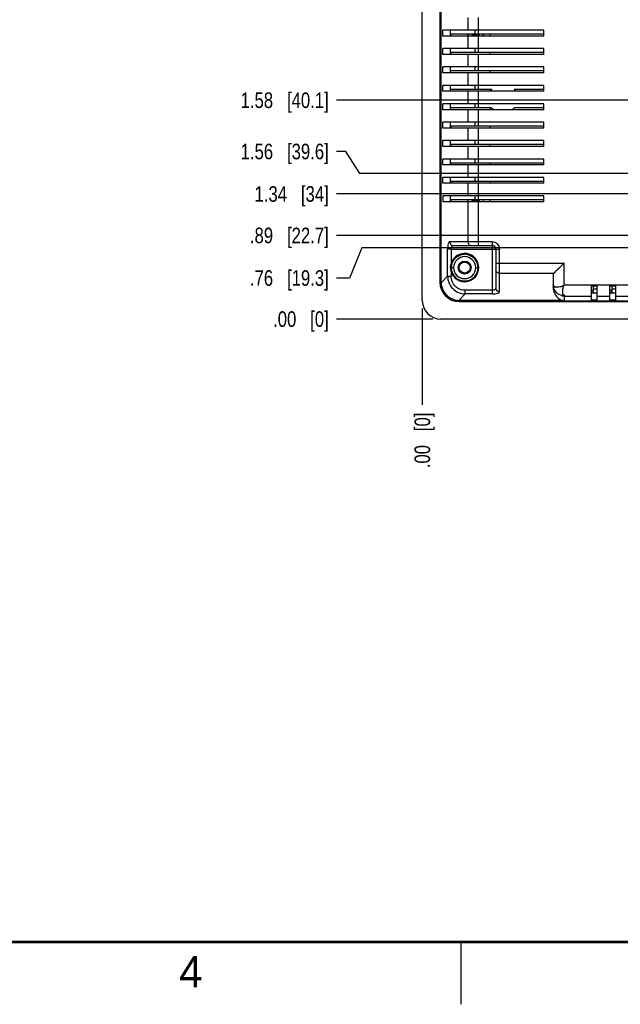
# Model space of a CAD drawing. Header units: inches. Extents: x 0 to 34, y 0 to 22.
# Tile 8 of 31: x 17.7 to 22.5, y 0 to 7.9. Entities that reach past the tile are written whole.
import ezdxf

# ---------------------------------------------------------------- set-up
doc = ezdxf.new("R2010")
doc.units = ezdxf.units.IN
doc.header["$LTSCALE"] = 1.87
doc.header["$MEASUREMENT"] = 0
doc.layers.get('0').update_dxf_attribs({"linetype": 'CONTINUOUS'})
doc.layers.add('DIMENSIONS', color=7, linetype='CONTINUOUS')
doc.styles.get("Standard").update_dxf_attribs({"font": 'txt', "width": 0.8})
doc.styles.add('TEXTSTYLE_2', font='txt')
doc.dimstyles.new('DIMSTYLE_1', dxfattribs={"dimtxt": 0.125, "dimasz": 0.18, "dimexe": 0.18, "dimexo": 0.0625, "dimgap": 0.09, "dimtad": 0, "dimtih": 1, "dimtoh": 1, "dimdec": 1, "dimlfac": 1.333333, "dimzin": 4, "dimdsep": 46, "dimtxsty": 'STANDARD', "dimblk": '_FILLED', "dimblk1": '_FILLED', "dimblk2": '_FILLED', "dimcen": 0.09, "dimadec": 0, "dimazin": 0, "dimtfac": 1, "dimtdec": 1, "dimtofl": 0, "dimtmove": 0, "dimatfit": 3, "dimldrblk": '_FILLED', "dimfxl": 1, "dimtolj": 1, "dimtzin": 4, "dimarcsym": 0})

# ---------------------------------------------------------------- blocks, each defined once
blk = doc.blocks.new('*D0')
at = {"layer": 'DIMENSIONS', "color": 2, "linetype": 'CONTINUOUS'}
blk.add_line((24.4516, 6.1678), (20.2497, 6.1678), dxfattribs=at)
at = {"layer": 'DIMENSIONS', "color": 2, "linetype": 'CONTINUOUS', "insert": (20.1872, 6.2303), "char_height": 0.125, "width": 1.025, "attachment_point": 3, "line_spacing_factor": 0.9}
blk.add_mtext('.89{\\Ftxt.shx;\\W1.000000;\\H0.125000; }[22.7]', dxfattribs=at)
blk = doc.blocks.new('_FILLED')
at = {"color": 0, "linetype": 'BYBLOCK'}
blk.add_solid([(0, 0), (-1, 0.174), (-1, -0.174)], dxfattribs=at)
blk = doc.blocks.new('*D1')
at = {"layer": 'DIMENSIONS', "color": 2, "linetype": 'CONTINUOUS'}
blk.add_line((24.5141, 5.9803), (24.5141, 4.8092), dxfattribs=at)
at = {"layer": 'DIMENSIONS', "color": 2, "linetype": 'CONTINUOUS', "insert": (24.4516, 4.7467), "char_height": 0.125, "width": 1.225, "attachment_point": 3, "rotation": 90, "line_spacing_factor": 0.9}
blk.add_mtext('4.77{\\Ftxt.shx;\\W1.000000;\\H0.125000; }[121.1]', dxfattribs=at)
blk = doc.blocks.new('*D2')
at = {"layer": 'DIMENSIONS', "color": 2, "linetype": 'CONTINUOUS'}
blk.add_line((20.9372, 5.5818), (20.9372, 4.8092), dxfattribs=at)
at = {"layer": 'DIMENSIONS', "color": 2, "linetype": 'CONTINUOUS', "insert": (20.8747, 4.7467), "char_height": 0.125, "width": 0.725, "attachment_point": 3, "rotation": 90, "line_spacing_factor": 0.9}
blk.add_mtext('.00{\\Ftxt.shx;\\W1.000000;\\H0.125000; }[0]', dxfattribs=at)
blk = doc.blocks.new('*D3')
at = {"layer": 'DIMENSIONS', "color": 2, "linetype": 'CONTINUOUS'}
blk.add_line((25.5919, 5.9803), (25.5919, 4.8092), dxfattribs=at)
at = {"layer": 'DIMENSIONS', "color": 2, "linetype": 'CONTINUOUS', "insert": (25.5294, 4.7467), "char_height": 0.125, "width": 1.225, "attachment_point": 3, "rotation": 90, "line_spacing_factor": 0.9}
blk.add_mtext('6.21{\\Ftxt.shx;\\W1.000000;\\H0.125000; }[157.6]', dxfattribs=at)
blk = doc.blocks.new('*D4')
at = {"layer": 'DIMENSIONS', "color": 2, "linetype": 'CONTINUOUS'}
blk.add_line((21.0224, 5.4967), (20.2497, 5.4967), dxfattribs=at)
at = {"layer": 'DIMENSIONS', "color": 2, "linetype": 'CONTINUOUS', "insert": (20.1872, 5.5592), "char_height": 0.125, "width": 0.725, "attachment_point": 3, "line_spacing_factor": 0.9}
blk.add_mtext('.00{\\Ftxt.shx;\\W1.000000;\\H0.125000; }[0]', dxfattribs=at)
blk = doc.blocks.new('*D5')
at = {"layer": 'DIMENSIONS', "color": 2, "linetype": 'CONTINUOUS'}
blk.add_line((26.6697, 5.9803), (26.6697, 4.8092), dxfattribs=at)
at = {"layer": 'DIMENSIONS', "color": 2, "linetype": 'CONTINUOUS', "insert": (26.6072, 4.7467), "char_height": 0.125, "width": 1.225, "attachment_point": 3, "rotation": 90, "line_spacing_factor": 0.9}
blk.add_mtext('7.64{\\Ftxt.shx;\\W1.000000;\\H0.125000; }[194.1]', dxfattribs=at)
blk = doc.blocks.new('*D6')
at = {"layer": 'DIMENSIONS', "color": 2, "linetype": 'CONTINUOUS'}
blk.add_line((27.7474, 5.9803), (27.7474, 4.8092), dxfattribs=at)
at = {"layer": 'DIMENSIONS', "color": 2, "linetype": 'CONTINUOUS', "insert": (27.6849, 4.7467), "char_height": 0.125, "width": 1.225, "attachment_point": 3, "rotation": 90, "line_spacing_factor": 0.9}
blk.add_mtext('9.08{\\Ftxt.shx;\\W1.000000;\\H0.125000; }[230.6]', dxfattribs=at)
blk = doc.blocks.new('*D7')
at = {"layer": 'DIMENSIONS', "color": 2, "linetype": 'CONTINUOUS'}
blk.add_line((23.2996, 6.313), (23.2996, 4.8092), dxfattribs=at)
at = {"layer": 'DIMENSIONS', "color": 2, "linetype": 'CONTINUOUS', "insert": (23.2371, 4.7467), "char_height": 0.125, "width": 0.925, "attachment_point": 3, "rotation": 90, "line_spacing_factor": 0.9}
blk.add_mtext('3.15{\\Ftxt.shx;\\W1.000000;\\H0.125000; }[80]', dxfattribs=at)
blk = doc.blocks.new('*D8')
at = {"layer": 'DIMENSIONS', "color": 2, "linetype": 'CONTINUOUS'}
blk.add_line((23.1121, 6.5005), (20.2497, 6.5005), dxfattribs=at)
at = {"layer": 'DIMENSIONS', "color": 2, "linetype": 'CONTINUOUS', "insert": (20.1872, 6.563), "char_height": 0.125, "width": 0.925, "attachment_point": 3, "line_spacing_factor": 0.9}
blk.add_mtext('1.34{\\Ftxt.shx;\\W1.000000;\\H0.125000; }[34]', dxfattribs=at)
blk = doc.blocks.new('*D9')
at = {"layer": 'DIMENSIONS', "color": 2, "linetype": 'CONTINUOUS'}
blk.add_line((24.2152, 6.4777), (24.2152, 4.8092), dxfattribs=at)
at = {"layer": 'DIMENSIONS', "color": 2, "linetype": 'CONTINUOUS', "insert": (24.1527, 4.7467), "char_height": 0.125, "width": 1.025, "attachment_point": 3, "rotation": 90, "line_spacing_factor": 0.9}
blk.add_mtext('4.37{\\Ftxt.shx;\\W1.000000;\\H0.125000; }[111]', dxfattribs=at)
blk = doc.blocks.new('*D10')
at = {"layer": 'DIMENSIONS', "color": 2, "linetype": 'CONTINUOUS'}
for p, q in [((20.3235, 6.8412), (20.2497, 6.8412)), ((20.437, 6.6652), (20.3235, 6.8412)), ((24.0277, 6.6652), (20.437, 6.6652))]:
    blk.add_line(p, q, dxfattribs=at)
at = {"layer": 'DIMENSIONS', "color": 2, "linetype": 'CONTINUOUS', "insert": (20.1872, 6.9037), "char_height": 0.125, "width": 1.125, "attachment_point": 3, "line_spacing_factor": 0.9}
blk.add_mtext('1.56{\\Ftxt.shx;\\W1.000000;\\H0.125000; }[39.6]', dxfattribs=at)
blk = doc.blocks.new('*D11')
at = {"layer": 'DIMENSIONS', "color": 2, "linetype": 'CONTINUOUS'}
for p, q in [((24.6581, 6.4777), (24.6581, 5.1604)), ((24.6581, 5.1604), (24.7853, 5.0052)), ((24.7853, 5.0052), (24.7853, 4.8092))]:
    blk.add_line(p, q, dxfattribs=at)
at = {"layer": 'DIMENSIONS', "color": 2, "linetype": 'CONTINUOUS', "insert": (24.7228, 4.7467), "char_height": 0.125, "width": 1.025, "attachment_point": 3, "rotation": 90, "line_spacing_factor": 0.9}
blk.add_mtext('4.96{\\Ftxt.shx;\\W1.000000;\\H0.125000; }[126]', dxfattribs=at)
blk = doc.blocks.new('*D12')
at = {"layer": 'DIMENSIONS', "color": 2, "linetype": 'CONTINUOUS'}
blk.add_line((25.0944, 6.4932), (25.0944, 4.8092), dxfattribs=at)
at = {"layer": 'DIMENSIONS', "color": 2, "linetype": 'CONTINUOUS', "insert": (25.0319, 4.7467), "char_height": 0.125, "width": 1.225, "attachment_point": 3, "rotation": 90, "line_spacing_factor": 0.9}
blk.add_mtext('5.54{\\Ftxt.shx;\\W1.000000;\\H0.125000; }[140.8]', dxfattribs=at)
blk = doc.blocks.new('*D13')
at = {"layer": 'DIMENSIONS', "color": 2, "linetype": 'CONTINUOUS'}
for p, q in [((24.7859, 7.2525), (20.2497, 7.2525)), ((24.9145, 6.6807), (24.7859, 7.2525)), ((24.9876, 6.6807), (24.9145, 6.6807))]:
    blk.add_line(p, q, dxfattribs=at)
at = {"layer": 'DIMENSIONS', "color": 2, "linetype": 'CONTINUOUS', "insert": (20.1872, 7.315), "char_height": 0.125, "width": 1.125, "attachment_point": 3, "line_spacing_factor": 0.9}
blk.add_mtext('1.58{\\Ftxt.shx;\\W1.000000;\\H0.125000; }[40.1]', dxfattribs=at)
blk = doc.blocks.new('*D14')
at = {"layer": 'DIMENSIONS', "color": 2, "linetype": 'CONTINUOUS'}
blk.add_line((25.3521, 6.4932), (25.3521, 4.8092), dxfattribs=at)
at = {"layer": 'DIMENSIONS', "color": 2, "linetype": 'CONTINUOUS', "insert": (25.2896, 4.7467), "char_height": 0.125, "width": 1.225, "attachment_point": 3, "rotation": 90, "line_spacing_factor": 0.9}
blk.add_mtext('5.89{\\Ftxt.shx;\\W1.000000;\\H0.125000; }[149.5]', dxfattribs=at)
blk = doc.blocks.new('*D15')
at = {"layer": 'DIMENSIONS', "color": 2, "linetype": 'CONTINUOUS'}
blk.add_line((25.8209, 6.6515), (25.8209, 4.8092), dxfattribs=at)
at = {"layer": 'DIMENSIONS', "color": 2, "linetype": 'CONTINUOUS', "insert": (25.7584, 4.7467), "char_height": 0.125, "width": 1.225, "attachment_point": 3, "rotation": 90, "line_spacing_factor": 0.9}
blk.add_mtext('6.51{\\Ftxt.shx;\\W1.000000;\\H0.125000; }[165.4]', dxfattribs=at)
blk = doc.blocks.new('*D17')
at = {"layer": 'DIMENSIONS', "color": 2, "linetype": 'CONTINUOUS'}
blk.add_line((23.5063, 5.8801), (23.5063, 4.8092), dxfattribs=at)
at = {"layer": 'DIMENSIONS', "color": 2, "linetype": 'CONTINUOUS', "insert": (23.4438, 4.7467), "char_height": 0.125, "width": 0.925, "attachment_point": 3, "rotation": 90, "line_spacing_factor": 0.9}
blk.add_mtext('3.43{\\Ftxt.shx;\\W1.000000;\\H0.125000; }[87]', dxfattribs=at)
blk = doc.blocks.new('*D18')
at = {"layer": 'DIMENSIONS', "color": 2, "linetype": 'CONTINUOUS'}
for p, q in [((20.4521, 6.0676), (20.3534, 5.8261)), ((23.3188, 6.0676), (20.4521, 6.0676)), ((20.3534, 5.8261), (20.2497, 5.8261))]:
    blk.add_line(p, q, dxfattribs=at)
at = {"layer": 'DIMENSIONS', "color": 2, "linetype": 'CONTINUOUS', "insert": (20.1872, 5.8886), "char_height": 0.125, "width": 1.025, "attachment_point": 3, "line_spacing_factor": 0.9}
blk.add_mtext('.76{\\Ftxt.shx;\\W1.000000;\\H0.125000; }[19.3]', dxfattribs=at)
blk = doc.blocks.new('*D19')
at = {"layer": 'DIMENSIONS', "color": 2, "linetype": 'CONTINUOUS'}
blk.add_line((26.9311, 6.5104), (26.9311, 4.8092), dxfattribs=at)
at = {"layer": 'DIMENSIONS', "color": 2, "linetype": 'CONTINUOUS', "insert": (26.8686, 4.7467), "char_height": 0.125, "width": 1.025, "attachment_point": 3, "rotation": 90, "line_spacing_factor": 0.9}
blk.add_mtext('7.99{\\Ftxt.shx;\\W1.000000;\\H0.125000; }[203]', dxfattribs=at)

msp = doc.modelspace()

# ---------------------------------------------------------------- linework, layer by layer
at = {"color": 7, "linetype": 'CONTINUOUS'}
for p, q in [((20.9372, 5.6443), (20.9372, 12.3471)), ((21.0777, 12.1994), (21.0777, 5.7919)), ((21.1674, 7.7673), (21.1674, 7.785)), ((21.4817, 7.7673), (21.4817, 7.785)), ((21.1674, 7.6196), (21.1674, 7.6373)), ((21.4817, 7.6196), (21.4817, 7.6373)), ((21.4817, 7.472), (21.4817, 7.4897)), ((21.4817, 7.3244), (21.4817, 7.342)), ((21.486, 7.3301), (21.4817, 7.3243)), ((21.4939, 7.342), (21.486, 7.3301)), ((21.6747, 7.3407), (21.6739, 7.342)), ((21.6778, 7.3361), (21.6747, 7.3407)), ((21.6818, 7.3301), (21.6778, 7.3361)), ((21.6861, 7.3243), (21.6818, 7.3301)), ((21.4817, 7.1767), (21.4817, 7.1944)), ((21.1674, 7.0291), (21.1674, 7.0468)), ((21.4817, 7.0291), (21.4817, 7.0468)), ((21.1674, 6.8814), (21.1674, 6.8991)), ((21.4817, 6.8814), (21.4817, 6.8991)), ((21.1674, 6.7338), (21.1674, 6.7515)), ((21.4817, 6.7338), (21.4817, 6.7515)), ((21.0813, 6.7103), (21.0813, 6.5774)), ((21.0833, 6.7103), (21.0813, 6.7103)), ((21.0833, 6.5774), (21.0833, 6.7103)), ((21.0813, 6.5774), (21.0833, 6.5774)), ((21.1674, 6.5861), (21.1674, 6.6039)), ((21.4817, 6.5861), (21.4817, 6.6039)), ((21.1674, 6.4385), (21.1674, 6.4562)), ((21.4817, 6.4385), (21.4817, 6.4562)), ((21.0813, 6.3943), (21.0813, 6.2614)), ((21.0833, 6.3943), (21.0813, 6.3943)), ((21.0833, 6.2614), (21.0833, 6.3943)), ((21.0813, 6.2614), (21.0833, 6.2614)), ((22.044, 5.9169), (22.0693, 5.9421)), ((22.0696, 5.9419), (22.0464, 5.9178)), ((21.9907, 5.8616), (21.5573, 5.8616)), ((21.9855, 5.8538), (21.9857, 5.752)), ((21.9896, 5.8623), (22.0006, 5.8734)), ((21.9903, 5.8611), (21.9907, 5.8616)), ((22.0006, 5.8734), (22.0354, 5.9084)), ((22.0221, 5.893), (22.0031, 5.8746)), ((22.0364, 5.9075), (22.0221, 5.893)), ((22.0354, 5.9084), (22.0371, 5.91)), ((22.0378, 5.9089), (22.0364, 5.9075)), ((22.0371, 5.91), (22.0383, 5.9112)), ((22.0392, 5.9103), (22.0378, 5.9089)), ((22.0451, 5.9164), (22.0392, 5.9103)), ((22.0464, 5.9178), (22.0451, 5.9164)), ((21.0847, 5.7919), (21.0777, 5.7919)), ((21.9941, 5.7565), (21.9969, 5.7563)), ((21.9942, 5.7566), (21.9952, 5.7563)), ((21.9969, 5.7563), (22.0015, 5.7561)), ((22.0016, 5.7561), (22.0085, 5.7551)), ((22.0024, 5.756), (22.0085, 5.7552)), ((22.0085, 5.7551), (22.0115, 5.755)), ((22.0115, 5.7549), (22.0171, 5.755)), ((22.0197, 5.7551), (22.0271, 5.7557)), ((22.0306, 5.7561), (22.0468, 5.7585)), ((22.0306, 5.7561), (22.0425, 5.7579)), ((22.0605, 5.7048), (22.0597, 5.7004)), ((22.0604, 5.6976), (22.0616, 5.6961)), ((22.0608, 5.7091), (22.0605, 5.7048)), ((22.0608, 5.709), (22.0605, 5.7049)), ((22.0605, 5.6976), (22.0615, 5.6961)), ((22.0609, 5.724), (22.0606, 5.718)), ((22.0606, 5.7175), (22.0608, 5.7121)), ((22.0606, 5.717), (22.0607, 5.7135)), ((22.0607, 5.7135), (22.0607, 5.7122)), ((22.0608, 5.7121), (22.0608, 5.709)), ((22.0608, 5.711), (22.0608, 5.7091)), ((22.062, 5.7323), (22.061, 5.725)), ((22.0615, 5.6961), (22.0623, 5.6953)), ((22.0616, 5.6961), (22.0624, 5.6953)), ((22.0633, 5.7412), (22.0623, 5.7344)), ((22.0638, 5.7454), (22.0632, 5.7412)), ((22.0643, 5.7484), (22.0638, 5.7453)), ((22.0643, 5.7484), (22.0638, 5.7454)), ((22.0653, 5.7534), (22.0643, 5.7484)), ((22.0653, 5.7534), (22.0643, 5.7484)), ((22.0689, 5.6919), (22.0725, 5.6903)), ((22.3103, 5.7268), (22.2926, 5.7268)), ((22.3103, 5.7093), (22.2926, 5.7093)), ((22.4579, 5.7268), (22.4402, 5.7268)), ((22.4579, 5.7093), (22.4402, 5.7093)), ((21.2325, 5.6371), (21.2325, 5.6442)), ((21.2325, 5.6371), (29.825, 5.6371)), ((22.0743, 5.6826), (22.0741, 5.6822)), ((22.0743, 5.6828), (22.0742, 5.6823)), ((22.0752, 5.6841), (22.0743, 5.6826)), ((22.0765, 5.6866), (22.0761, 5.6857)), ((29.9727, 5.4967), (21.0849, 5.4967))]:
    msp.add_line(p, q, dxfattribs=at)
at = {"color": 6, "linetype": 'CONTINUOUS'}
for p, q in [((21.0849, 12.1993), (21.0849, 5.7919)), ((21.0873, 5.7919), (21.0873, 12.1993)), ((21.3023, 7.9149), (21.3023, 7.8145)), ((21.3872, 7.785), (21.3872, 7.9149)), ((21.1024, 7.7673), (21.1024, 7.8145)), ((21.9116, 7.8145), (21.1024, 7.8145)), ((21.9116, 7.7673), (21.1024, 7.7673)), ((21.164, 7.7673), (21.164, 7.8145)), ((21.164, 7.785), (21.9116, 7.785)), ((21.3023, 7.7673), (21.3023, 7.6669)), ((21.3589, 7.8145), (21.3589, 7.785)), ((21.3872, 7.6373), (21.3872, 7.7673)), ((21.9116, 7.7673), (21.9116, 7.8145)), ((21.1024, 7.6196), (21.1024, 7.6669)), ((21.9116, 7.6669), (21.1024, 7.6669)), ((21.164, 7.6196), (21.164, 7.6669)), ((21.3589, 7.6669), (21.3589, 7.6373)), ((21.9116, 7.6196), (21.9116, 7.6669)), ((21.9116, 7.6196), (21.1024, 7.6196)), ((21.164, 7.6373), (21.9116, 7.6373)), ((21.3023, 7.6196), (21.3023, 7.5192)), ((21.3872, 7.4897), (21.3872, 7.6196)), ((21.1024, 7.472), (21.1024, 7.5192)), ((21.9116, 7.5192), (21.1024, 7.5192)), ((21.164, 7.472), (21.164, 7.5192)), ((21.3589, 7.5192), (21.3589, 7.4897)), ((21.9116, 7.472), (21.9116, 7.5192)), ((21.9116, 7.472), (21.1024, 7.472)), ((21.164, 7.4897), (21.9116, 7.4897)), ((21.3023, 7.472), (21.3023, 7.3716)), ((21.3872, 7.3421), (21.3872, 7.472)), ((21.1024, 7.3243), (21.1024, 7.3716)), ((21.9116, 7.3716), (21.1024, 7.3716)), ((21.164, 7.3243), (21.164, 7.3716)), ((21.3589, 7.3716), (21.3589, 7.3421)), ((21.9116, 7.3243), (21.9116, 7.3716)), ((21.9116, 7.3243), (21.1024, 7.3243)), ((21.164, 7.3421), (21.4939, 7.342)), ((21.3023, 7.3243), (21.3023, 7.2239)), ((21.3872, 7.1944), (21.3872, 7.3243)), ((21.6739, 7.342), (21.9116, 7.3421)), ((21.1024, 7.1767), (21.1024, 7.2239)), ((21.9116, 7.2239), (21.1024, 7.2239)), ((21.164, 7.1767), (21.164, 7.2239)), ((21.164, 7.1944), (21.4917, 7.1944)), ((21.3589, 7.2239), (21.3589, 7.1944)), ((21.6761, 7.1944), (21.9116, 7.1944)), ((21.9116, 7.1767), (21.9116, 7.2239)), ((21.9116, 7.1767), (21.1024, 7.1767)), ((21.3023, 7.1767), (21.3023, 7.0763)), ((21.3872, 7.0468), (21.3872, 7.1767)), ((21.1024, 7.0291), (21.1024, 7.0763)), ((21.9116, 7.0763), (21.1024, 7.0763)), ((21.164, 7.0291), (21.164, 7.0763)), ((21.164, 7.0468), (21.9116, 7.0468)), ((21.3589, 7.0763), (21.3589, 7.0468)), ((21.9116, 7.0291), (21.9116, 7.0763)), ((21.9116, 7.0291), (21.1024, 7.0291)), ((21.3023, 7.0291), (21.3023, 6.9287)), ((21.3872, 6.8991), (21.3872, 7.0291)), ((21.1024, 6.8814), (21.1024, 6.9287)), ((21.9116, 6.9287), (21.1024, 6.9287)), ((21.9116, 6.8814), (21.1024, 6.8814)), ((21.164, 6.8814), (21.164, 6.9287)), ((21.164, 6.8991), (21.9116, 6.8991)), ((21.3023, 6.8814), (21.3023, 6.781)), ((21.3589, 6.9287), (21.3589, 6.8991)), ((21.3872, 6.7515), (21.3872, 6.8814)), ((21.9116, 6.8814), (21.9116, 6.9287)), ((21.1024, 6.7338), (21.1024, 6.781)), ((21.9116, 6.781), (21.1024, 6.781)), ((21.9116, 6.7338), (21.1024, 6.7338)), ((21.164, 6.7338), (21.164, 6.781)), ((21.164, 6.7515), (21.9116, 6.7515)), ((21.3023, 6.7338), (21.3023, 6.6334)), ((21.3589, 6.781), (21.3589, 6.7515)), ((21.3872, 6.6039), (21.3872, 6.7338)), ((21.9116, 6.7338), (21.9116, 6.781)), ((21.1024, 6.5861), (21.1024, 6.6334)), ((21.9116, 6.6334), (21.1024, 6.6334)), ((21.9116, 6.5861), (21.1024, 6.5861)), ((21.164, 6.5861), (21.164, 6.6334)), ((21.164, 6.6039), (21.9116, 6.6039)), ((21.3023, 6.5861), (21.3023, 6.4858)), ((21.3589, 6.6334), (21.3589, 6.6039)), ((21.3872, 6.4562), (21.3872, 6.5861)), ((21.9116, 6.5861), (21.9116, 6.6334)), ((21.1024, 6.4858), (21.1024, 6.4385)), ((21.9116, 6.4858), (21.1024, 6.4858)), ((21.164, 6.4385), (21.164, 6.4858)), ((21.3589, 6.4858), (21.3589, 6.4562)), ((21.9116, 6.4385), (21.9116, 6.4858)), ((21.9116, 6.4385), (21.1024, 6.4385)), ((21.164, 6.4562), (21.9116, 6.4562)), ((21.3023, 6.4385), (21.3023, 6.1167)), ((21.3872, 6.0871), (21.3872, 6.4385)), ((21.4983, 6.1167), (21.1574, 6.1167)), ((21.1857, 6.0871), (21.4983, 6.0871)), ((21.4983, 6.1167), (21.4983, 5.6992)), ((21.1398, 5.8407), (21.1398, 6.0575)), ((21.1683, 6.0576), (21.1406, 6.0575)), ((21.1682, 6.0576), (21.1682, 5.9438)), ((21.1682, 6.0576), (21.5573, 6.0576)), ((21.5278, 6.0576), (21.5278, 5.745)), ((21.5573, 5.7167), (21.5573, 6.0576)), ((21.1682, 5.9438), (21.1738, 5.942)), ((21.5278, 5.9466), (22.0741, 5.9467)), ((22.0741, 5.7701), (22.0741, 5.9467)), ((21.169, 5.91), (21.1618, 5.91)), ((21.1682, 5.8761), (21.1738, 5.8779)), ((21.1682, 5.8761), (21.1682, 5.8406)), ((21.169, 5.91), (21.1882, 5.9098)), ((21.3654, 5.9098), (21.3847, 5.91)), ((21.0873, 5.7919), (21.0852, 5.7919)), ((21.0873, 5.7919), (21.0874, 5.7883)), ((21.0874, 5.7883), (21.1398, 5.8407)), ((21.1406, 5.8407), (21.1683, 5.8406)), ((23.2256, 5.7701), (22.0741, 5.7701)), ((21.2814, 5.6992), (21.2289, 5.6467)), ((21.2814, 5.6992), (21.2814, 5.7275)), ((21.4983, 5.7275), (21.2814, 5.7275)), ((21.4983, 5.6992), (21.2814, 5.6992)), ((22.2926, 5.6473), (22.2926, 5.7623)), ((22.2926, 5.7623), (22.3398, 5.7623)), ((22.2926, 5.7064), (22.3398, 5.7064)), ((22.3103, 5.7064), (22.3103, 5.7625)), ((22.3103, 5.7406), (22.3398, 5.7406)), ((22.3398, 5.6473), (22.3398, 5.7624)), ((22.4402, 5.6473), (22.4402, 5.7623)), ((22.4402, 5.7623), (22.4874, 5.7623)), ((22.4402, 5.7064), (22.4874, 5.7064)), ((22.4579, 5.7064), (22.4579, 5.7625)), ((22.4579, 5.7406), (22.4874, 5.7406)), ((22.4874, 5.6473), (22.4874, 5.7624)), ((21.2325, 5.6467), (21.229, 5.6468)), ((21.2325, 5.6467), (21.2325, 5.6445)), ((22.0554, 5.6467), (21.2325, 5.6467)), ((21.2325, 5.6442), (29.825, 5.6442)), ((22.074, 5.6816), (22.0741, 5.6442)), ((22.074, 5.6816), (22.2926, 5.6816)), ((22.3398, 5.6473), (22.2926, 5.6473)), ((22.3398, 5.6816), (22.4402, 5.6816)), ((22.4874, 5.6473), (22.4402, 5.6473)), ((22.4874, 5.6816), (22.5878, 5.6816))]:
    msp.add_line(p, q, dxfattribs=at)
at = {"color": 2, "linetype": 'CONTINUOUS'}
msp.add_line((21.25, 0), (21.25, 0.5), dxfattribs=at)
at = {"color": 7, "linetype": 'CONTINUOUS', "const_width": 0.02}
msp.add_lwpolyline([(0.5, 0.5), (33.5, 0.5)], dxfattribs=at)
at = {"color": 6, "linetype": 'CONTINUOUS'}
msp.add_circle((21.2768, 5.91), 0.0517, dxfattribs=at)
at = {"color": 7, "linetype": 'CONTINUOUS'}
msp.add_circle((21.2768, 5.9101), 0.0443, dxfattribs=at)
for centre, radius, start, end in [((21.3654, 7.8146), 0.0738, 203.90034, 219.8993), ((21.3654, 7.8146), 0.0458, 220.90102, 319.10079), ((21.3654, 7.8146), 0.0369, 234.18493, 305.81507), ((21.3654, 7.8146), 0.0738, 320.0985, 336.09942), ((21.5972, 7.255), 0.1335, 143.45386, 148.68147), ((21.5998, 7.2531), 0.1367, 140.52157, 143.46543), ((21.568, 7.2531), 0.1367, 36.53561, 39.47848), ((21.5698, 7.2544), 0.1345, 33.58091, 36.53663), ((21.5718, 7.2557), 0.1321, 31.30505, 33.57938), ((21.3654, 6.4858), 0.0738, 203.90034, 219.8993), ((21.3654, 6.4858), 0.0458, 220.90102, 319.10079), ((21.3654, 6.4858), 0.0369, 234.18493, 305.81507), ((21.3654, 6.4858), 0.0738, 320.0985, 336.09942), ((21.21, 6.0586), 0.0417, 164.75024, 167.20836), ((21.2768, 5.91), 0.1079, 359.99934, 162.72105), ((21.277, 5.931), 0.0868, 82.28607, 88.74148), ((21.2546, 5.9099), 0.0929, 165.45738, 172.67212), ((21.2591, 5.9099), 0.0969, 166.35304, 173.07255), ((21.2519, 5.9107), 0.09, 158.40658, 165.50971), ((21.2626, 5.909), 0.1005, 159.7728, 166.35304), ((21.2769, 5.9101), 0.1079, 168.32002, 174.11361), ((21.2723, 5.9069), 0.1032, 166.5835, 172.56084), ((21.2757, 5.9103), 0.1068, 162.71538, 168.3163), ((21.2766, 5.9059), 0.1076, 160.64318, 166.5806), ((22.7131, 5.2824), 0.9217, 133.88555, 134.29794), ((21.4114, 6.5621), 0.9044, 316.69912, 317.11762), ((21.2556, 5.9098), 0.0938, 172.71086, 187.24323), ((21.2623, 5.9104), 0.1002, 180.23993, 186.76063), ((21.2549, 5.9101), 0.0931, 187.277, 194.46485), ((21.2594, 5.9101), 0.0972, 186.775, 193.49365), ((21.2526, 5.9094), 0.0907, 194.41906, 201.54262), ((21.2638, 5.9113), 0.1018, 193.57299, 200.19438), ((21.2777, 5.91), 0.1087, 174.11152, 180.00281), ((21.2686, 5.9074), 0.0994, 172.56733, 178.53354), ((21.777, 6.0787), 0.3034, 314.37111, 314.50587), ((19.3505, 8.6156), 3.8129, 314.82299, 314.94383), ((21.2325, 5.7919), 0.1549, 180, 270), ((21.2328, 5.7965), 0.1457, 183.22436, 184.04812), ((21.2275, 5.7966), 0.1404, 183.41399, 184.15286), ((21.2341, 5.7966), 0.1469, 184.05451, 189.74842), ((21.2392, 5.7985), 0.1525, 217.18026, 224.98219), ((21.2374, 5.7968), 0.1499, 217.12403, 230.72674), ((21.2389, 5.7983), 0.1521, 225.0307, 230.67093), ((21.5049, 5.7572), 0.0284, 298.4913, 302.1752), ((21.9965, 5.7257), 0.0306, 89.84102, 92.49123), ((21.9965, 5.7161), 0.0403, 87.03728, 89.8279), ((21.9961, 5.7081), 0.0483, 83.55254, 87.08456), ((21.9982, 5.718), 0.0382, 83.61031, 84.95308), ((22.0128, 5.7947), 0.0398, 263.78839, 265.2537), ((22.0129, 5.7961), 0.0412, 265.34687, 268.11893), ((22.0138, 5.8373), 0.0823, 268.42884, 270.40006), ((22.0137, 5.8682), 0.1133, 270.33411, 271.72211), ((22.0133, 5.8806), 0.1256, 271.71867, 272.90162), ((22.0091, 5.9554), 0.2006, 272.27943, 272.66619), ((22.0072, 5.9996), 0.2448, 272.64443, 272.93332), ((22.0121, 5.9021), 0.1472, 272.94211, 275.84107), ((22.0157, 5.87), 0.1149, 275.68679, 277.43696), ((22.0101, 5.923), 0.1682, 275.79898, 276.9982), ((22.1491, 5.7158), 0.0886, 174.06572, 178.92991), ((22.1162, 5.7173), 0.0557, 179.29382, 180.28291), ((22.2388, 5.7199), 0.1783, 182.49392, 182.87144), ((22.1711, 5.7133), 0.1107, 173.93528, 174.48176), ((22.8209, 5.6255), 0.7664, 171.83269, 172.03593), ((22.4787, 5.6721), 0.4211, 171.49039, 171.78855), ((22.5951, 5.6581), 0.5382, 171.33239, 171.84252), ((22.1436, 5.7306), 0.0811, 172.49702, 173.93004), ((23.0841, 5.6036), 1.0301, 172.09406, 172.32762), ((22.1081, 5.7409), 0.0446, 152.3243, 155.68884), ((22.1077, 5.7413), 0.044, 152.74106, 155.90971), ((21.0849, 5.6443), 0.1476, 180, 270), ((21.2396, 5.7992), 0.1533, 230.66465, 235.80321), ((21.2366, 5.7959), 0.1487, 230.73021, 236.02634), ((21.239, 5.7996), 0.1532, 236.07601, 247.47487), ((21.2387, 5.7979), 0.1517, 235.80591, 247.32736), ((21.2378, 5.7959), 0.1494, 247.35368, 250.9689), ((21.24, 5.8019), 0.1557, 247.45312, 250.91874), ((21.2375, 5.7951), 0.1486, 250.98708, 265.97077), ((21.2371, 5.7917), 0.1452, 266.02023, 266.77145), ((21.2373, 5.787), 0.1405, 265.83657, 266.57956)]:
    msp.add_arc(centre, radius, start, end, dxfattribs=at)
at = {"color": 6, "linetype": 'CONTINUOUS'}
for centre, radius, start, end in [((21.5839, 7.2682), 0.1181, 218.68219, 230.80503), ((21.5839, 7.2682), 0.1181, 309.19497, 321.31781), ((21.4983, 6.0576), 0.0591, 0, 90), ((21.4983, 6.0576), 0.0295, 360, 90.0005), ((21.2768, 5.91), 0.1137, 197.30189, 162.69808), ((21.2772, 5.9099), 0.1083, 179.98226, 185.89966), ((21.2765, 5.9098), 0.1075, 185.89665, 359.99934), ((21.2768, 5.91), 0.0886, 180.11588, 359.8852), ((21.228, 5.7925), 0.1431, 180.25166, 181.04461), ((21.229, 5.7925), 0.1441, 181.04552, 182.62865), ((22.0633, 5.7725), 0.0776, 181.82784, 188.03165), ((22.0663, 5.7729), 0.0807, 188.02628, 192.38712), ((21.2332, 5.7887), 0.1444, 267.37224, 268.16336), ((21.2331, 5.7877), 0.1434, 268.16244, 269.74742), ((22.0766, 5.7611), 0.0793, 257.60533, 268.12235)]:
    msp.add_arc(centre, radius, start, end, dxfattribs=at)
for points, knots in [([(21.1574, 6.1167), (21.1547, 6.1168), (21.1486, 6.1108), (21.1418, 6.0911), (21.14, 6.0717), (21.1398, 6.0575)], [0, 0, 0, 0, 0.122574, 0.336254, 1, 1, 1, 1]), ([(21.1574, 6.1167), (21.1573, 6.1092), (21.1631, 6.0937), (21.1784, 6.0871), (21.1856, 6.0871)], [0, 0, 0, 0, 0.507425, 1, 1, 1, 1]), ([(21.3023, 6.1167), (21.3023, 6.1092), (21.308, 6.0937), (21.3233, 6.0871), (21.3306, 6.0871)], [0, 0, 0, 0, 0.507304, 1, 1, 1, 1]), ([(21.3652, 5.9098), (21.3647, 5.9322), (21.3442, 5.9771), (21.2768, 6.0093), (21.2094, 5.9771), (21.1889, 5.9322), (21.1884, 5.9098)], [0, 0, 0, 0, 0.250509, 0.5, 0.749492, 1, 1, 1, 1]), ([(21.5573, 5.8616), (21.5499, 5.8616), (21.535, 5.868), (21.5278, 5.8827), (21.5278, 5.89)], [0, 0, 0, 0, 0.507154, 1, 1, 1, 1]), ([(21.085, 5.7859), (21.085, 5.7861), (21.0853, 5.7873), (21.0865, 5.7878), (21.0874, 5.7883)], [0, 0, 0, 0, 0.172344, 1, 1, 1, 1]), ([(21.1398, 5.8407), (21.1401, 5.8224), (21.1476, 5.7853), (21.179, 5.7383), (21.226, 5.7069), (21.263, 5.6995), (21.2814, 5.6992)], [0, 0, 0, 0, 0.250038, 0.500099, 0.750084, 1, 1, 1, 1]), ([(21.2814, 5.7275), (21.2666, 5.7275), (21.2368, 5.733), (21.1987, 5.7579), (21.1737, 5.7959), (21.1682, 5.8258), (21.1682, 5.8406)], [0, 0, 0, 0, 0.250105, 0.500018, 0.749925, 1, 1, 1, 1]), ([(21.1445, 5.6734), (21.1387, 5.6777), (21.1273, 5.6874), (21.1176, 5.6989), (21.1131, 5.7052)], [0, 0, 0, 0, 0.480917, 1, 1, 1, 1]), ([(21.4983, 5.6992), (21.5059, 5.6992), (21.5202, 5.7), (21.5367, 5.703), (21.5473, 5.7068), (21.5536, 5.71), (21.5573, 5.7141), (21.5573, 5.7167)], [0, 0, 0, 0, 0.358661, 0.662966, 0.782692, 0.877525, 1, 1, 1, 1]), ([(21.5573, 5.7167), (21.5514, 5.7167), (21.5395, 5.7201), (21.5317, 5.7298), (21.5296, 5.7352)], [0, 0, 0, 0, 0.505554, 1, 1, 1, 1]), ([(21.9855, 5.7525), (21.986, 5.7433), (21.9885, 5.7245), (21.9975, 5.7019), (22.0083, 5.6843), (22.0195, 5.6708), (22.0349, 5.657), (22.0483, 5.6507), (22.0554, 5.6467)], [0, 0, 0, 0, 0.205462, 0.422517, 0.540214, 0.668578, 0.816279, 1, 1, 1, 1]), ([(22.0596, 5.6836), (22.0424, 5.6874), (22.01, 5.7061), (21.9913, 5.7384), (21.9875, 5.7556)], [0, 0, 0, 0, 0.500178, 1, 1, 1, 1]), ([(21.2266, 5.6443), (21.2268, 5.6443), (21.2279, 5.6447), (21.2285, 5.6459), (21.2289, 5.6467)], [0, 0, 0, 0, 0.172262, 1, 1, 1, 1]), ([(22.0644, 5.6446), (22.064, 5.6448), (22.061, 5.6457), (22.058, 5.6463), (22.0554, 5.6467)], [0, 0, 0, 0, 0.16051, 1, 1, 1, 1]), ([(22.0652, 5.6442), (22.0653, 5.6442), (22.0649, 5.6446), (22.0647, 5.6445), (22.0644, 5.6446)], [0, 0, 0, 0, 0.130719, 1, 1, 1, 1])]:
    msp.add_open_spline(points, degree=3, knots=knots, dxfattribs=at)
at = {"color": 7, "linetype": 'CONTINUOUS'}
for points, knots in [([(21.1727, 6.0775), (21.1731, 6.0782), (21.1747, 6.0809), (21.1768, 6.0833), (21.1787, 6.0847)], [0, 0, 0, 0, 0.277255, 1, 1, 1, 1]), ([(21.1729, 6.0776), (21.1733, 6.0784), (21.1749, 6.081), (21.1771, 6.0833), (21.1789, 6.0846)], [0, 0, 0, 0, 0.276691, 1, 1, 1, 1]), ([(21.1787, 6.0847), (21.1792, 6.0851), (21.1813, 6.0864), (21.1839, 6.0871), (21.1857, 6.0871)], [0, 0, 0, 0, 0.269106, 1, 1, 1, 1]), ([(21.1694, 6.0678), (21.1696, 6.0687), (21.1704, 6.0721), (21.1717, 6.0754), (21.1729, 6.0776)], [0, 0, 0, 0, 0.268486, 1, 1, 1, 1]), ([(21.1751, 5.9415), (21.1826, 5.9628), (21.2108, 6.0012), (21.2565, 6.0183), (21.2789, 6.0178)], [0, 0, 0, 0, 0.500776, 1, 1, 1, 1]), ([(21.2886, 6.017), (21.3138, 6.0136), (21.362, 5.9862), (21.3838, 5.9353), (21.3844, 5.91)], [0, 0, 0, 0, 0.500228, 1, 1, 1, 1]), ([(21.9907, 5.8619), (21.9902, 5.8615), (21.9886, 5.8599), (21.9871, 5.8581), (21.9864, 5.8567)], [0, 0, 0, 0, 0.282841, 1, 1, 1, 1]), ([(22.0031, 5.8746), (22.0019, 5.8734), (21.9977, 5.8693), (21.9935, 5.865), (21.9907, 5.8619)], [0, 0, 0, 0, 0.28474, 1, 1, 1, 1]), ([(21.0875, 5.7865), (21.0891, 5.765), (21.0978, 5.7363), (21.1135, 5.7121), (21.1179, 5.7063)], [0, 0, 0, 0, 0.747465, 1, 1, 1, 1]), ([(21.1177, 5.7064), (21.1141, 5.7111), (21.1008, 5.731), (21.0923, 5.7541), (21.0893, 5.7717)], [0, 0, 0, 0, 0.251981, 1, 1, 1, 1]), ([(21.9856, 5.77), (21.9856, 5.7706), (21.9856, 5.7712), (21.9859, 5.7724), (21.9861, 5.7723)], [0, 0, 0, 0, 0.701472, 1, 1, 1, 1]), ([(21.9857, 5.77), (21.9857, 5.7703), (21.9858, 5.771), (21.9858, 5.7717), (21.9861, 5.7721)], [0, 0, 0, 0, 0.323804, 1, 1, 1, 1]), ([(21.9861, 5.7721), (21.9867, 5.773), (21.9887, 5.7661), (21.9892, 5.7645), (21.99, 5.7621)], [0, 0, 0, 0, 0.302318, 1, 1, 1, 1]), ([(21.9861, 5.7723), (21.9868, 5.7721), (21.987, 5.7695), (21.9882, 5.7664), (21.9895, 5.7622), (21.9908, 5.7595), (21.9917, 5.7584)], [0, 0, 0, 0, 0.136356, 0.41479, 0.718744, 1, 1, 1, 1]), ([(21.5183, 5.7323), (21.5176, 5.7319), (21.5145, 5.7303), (21.5111, 5.7293), (21.5084, 5.7287)], [0, 0, 0, 0, 0.23134, 1, 1, 1, 1]), ([(21.5184, 5.7322), (21.5178, 5.7319), (21.5149, 5.7304), (21.5118, 5.7294), (21.5094, 5.7289)], [0, 0, 0, 0, 0.232299, 1, 1, 1, 1]), ([(21.5276, 5.745), (21.5276, 5.7438), (21.5266, 5.7384), (21.522, 5.7343), (21.5183, 5.7323)], [0, 0, 0, 0, 0.218762, 1, 1, 1, 1]), ([(21.5278, 5.745), (21.5278, 5.744), (21.527, 5.7391), (21.5232, 5.7352), (21.52, 5.7332)], [0, 0, 0, 0, 0.220041, 1, 1, 1, 1]), ([(21.99, 5.7621), (21.9901, 5.7617), (21.9906, 5.7602), (21.9914, 5.7587), (21.9921, 5.7578)], [0, 0, 0, 0, 0.280511, 1, 1, 1, 1]), ([(22.0682, 5.6917), (22.0699, 5.6908), (22.0726, 5.6895), (22.076, 5.6878), (22.0764, 5.6866)], [0, 0, 0, 0, 0.595919, 1, 1, 1, 1]), ([(22.0725, 5.6903), (22.073, 5.69), (22.0746, 5.6892), (22.0766, 5.6878), (22.0765, 5.6866)], [0, 0, 0, 0, 0.342227, 1, 1, 1, 1]), ([(22.0761, 5.6857), (22.0759, 5.6854), (22.0752, 5.6845), (22.0744, 5.6836), (22.0743, 5.6828)], [0, 0, 0, 0, 0.317373, 1, 1, 1, 1])]:
    msp.add_open_spline(points, degree=3, knots=knots, dxfattribs=at)
for points in [[(21.1789, 6.0846), (21.1808, 6.086), (21.1833, 6.0869), (21.1857, 6.087)], [(21.1682, 6.0576), (21.1682, 6.061), (21.1686, 6.0645), (21.1693, 6.0678)], [(21.1682, 6.0576), (21.1682, 6.061), (21.1686, 6.0645), (21.1694, 6.0678)], [(21.1698, 6.0696), (21.1705, 6.0723), (21.1714, 6.075), (21.1727, 6.0775)], [(21.1621, 5.91), (21.1622, 5.9138), (21.1624, 5.9177), (21.1629, 5.9216)], [(21.9864, 5.8567), (21.9861, 5.8559), (21.9858, 5.855), (21.9857, 5.8542)], [(22.059, 5.7613), (22.0645, 5.7632), (22.0696, 5.7665), (22.0741, 5.7701)], [(22.0741, 5.7701), (22.072, 5.7674), (22.0701, 5.7645), (22.0685, 5.7615)], [(22.0741, 5.7701), (22.0721, 5.7675), (22.0702, 5.7646), (22.0686, 5.7616)], [(21.5094, 5.7289), (21.5057, 5.728), (21.502, 5.7275), (21.4983, 5.7275)], [(21.5084, 5.7287), (21.5051, 5.7279), (21.5017, 5.7275), (21.4983, 5.7275)], [(21.9917, 5.7584), (21.9923, 5.7576), (21.9932, 5.757), (21.9942, 5.7566)], [(21.9921, 5.7578), (21.9926, 5.7572), (21.9934, 5.7568), (21.9941, 5.7565)], [(22.0425, 5.7579), (22.0481, 5.7587), (22.0537, 5.7594), (22.059, 5.7613)], [(22.0597, 5.7004), (22.0597, 5.6995), (22.0599, 5.6984), (22.0604, 5.6976)], [(22.0605, 5.7049), (22.0602, 5.7035), (22.0598, 5.7021), (22.0598, 5.7006)], [(22.0598, 5.7006), (22.0598, 5.6996), (22.06, 5.6986), (22.0605, 5.6976)], [(22.0623, 5.6953), (22.0641, 5.6938), (22.0661, 5.6927), (22.0682, 5.6917)], [(22.0624, 5.6953), (22.0643, 5.6938), (22.0667, 5.6929), (22.0689, 5.6919)], [(22.0675, 5.7593), (22.0666, 5.7574), (22.0659, 5.7554), (22.0653, 5.7534)], [(22.0674, 5.7593), (22.0666, 5.7574), (22.0659, 5.7554), (22.0653, 5.7534)], [(21.1891, 5.6548), (21.2013, 5.6505), (21.2142, 5.6478), (21.2271, 5.6469)], [(22.0764, 5.6866), (22.0767, 5.6857), (22.0758, 5.6848), (22.0752, 5.6841)]]:
    msp.add_open_spline(points, degree=3, dxfattribs=at)
at = {"color": 6, "linetype": 'CONTINUOUS'}
for points in [[(21.1131, 5.7052), (21.0963, 5.7286), (21.0864, 5.7571), (21.0851, 5.7859)], [(21.5296, 5.7352), (21.5284, 5.7383), (21.5278, 5.7417), (21.5278, 5.745)], [(21.2266, 5.6444), (21.1972, 5.6458), (21.1681, 5.6561), (21.1445, 5.6734)]]:
    msp.add_open_spline(points, degree=3, dxfattribs=at)

# ---------------------------------------------------------------- texts
at = {"color": 2, "linetype": 'CONTINUOUS', "insert": (18.9884, 0.3869), "char_height": 0.25, "width": 0.25, "attachment_point": 1, "line_spacing_factor": 0.9, "style": 'TEXTSTYLE_2'}
msp.add_mtext('4', dxfattribs=at)

# ---------------------------------------------------------------- dimensions: what is measured, and where the dimension line sits
at = {"layer": 'DIMENSIONS', "color": 2, "linetype": 'CONTINUOUS'}
for feature_location, offset, dtype, origin, picture, middle in [((24.9876, 6.6807), (-4.7379, 0.5718), 0, (24.9694, 5.4967), '*D13', (19.3747, 7.2525)), ((24.0277, 6.6652), (-3.7779, 0.1761), 0, (24.0902, 5.4967), '*D10', (19.3747, 6.8412)), ((25.8209, 6.6515), (0, -1.8423), 1, (20.9372, 6.714), '*D15', (25.9553, 3.9107)), ((23.1121, 6.5005), (-2.8624, 0), 0, (23.1746, 5.4967), '*D8', (19.4747, 6.5005)), ((26.9311, 6.5104), (0, -1.7013), 1, (20.9372, 6.5729), '*D19', (27.0431, 4.0107)), ((25.0944, 6.4932), (0, -1.684), 1, (20.9372, 6.5557), '*D12', (25.2288, 3.9107)), ((25.3521, 6.4932), (0, -1.684), 1, (20.9372, 6.5557), '*D14', (25.4866, 3.9107)), ((24.2152, 6.4777), (0, -1.6685), 1, (20.9372, 6.5402), '*D9', (24.3272, 4.0107)), ((24.6581, 6.4777), (0.1272, -1.6685), 0, (20.9372, 6.5402), '*D11', (24.8973, 4.0107)), ((23.2996, 6.313), (0, -1.5038), 1, (20.9372, 6.3755), '*D7', (23.4117, 4.0607)), ((24.4516, 6.1678), (-4.2018, 0), 0, (21.0849, 5.4967), '*D0', (19.4747, 6.1678)), ((23.3188, 6.0676), (-3.0691, -0.2415), 0, (23.3813, 5.4967), '*D18', (19.4747, 5.8261)), ((25.5919, 5.9803), (0, -1.1712), 1, (20.9372, 6.0428), '*D3', (25.7264, 3.9107)), ((26.6697, 5.9803), (0, -1.1712), 1, (20.9372, 6.0428), '*D5', (26.8041, 3.9107)), ((27.7474, 5.9803), (0, -1.1712), 1, (20.9372, 6.0428), '*D6', (27.8819, 3.9107)), ((24.5141, 5.9803), (0, -1.1712), 1, (20.9372, 5.6443), '*D1', (24.6485, 3.9107)), ((23.5063, 5.8801), (0, -1.071), 1, (20.9372, 5.9426), '*D17', (23.6184, 4.0607)), ((20.9372385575, 5.5818120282), (0, -0.7726377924), 1, (20.9372385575, 5.6443120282), '*D2', (21.0268532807, 4.2053749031)), ((21.0223763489, 5.4966742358), (-0.7726377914, 0), 0, (21.0848763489, 5.4966742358), '*D4', (19.6247385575, 5.4966742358))]:
    dim = msp.add_ordinate_dim(feature_location=feature_location, offset=offset, dtype=dtype, origin=origin, dimstyle='DIMSTYLE_1', dxfattribs=at)
    dim.commit()
    dim.dimension.update_dxf_attribs({"geometry": picture, "text_midpoint": middle})

doc.saveas('drawing.dxf')
